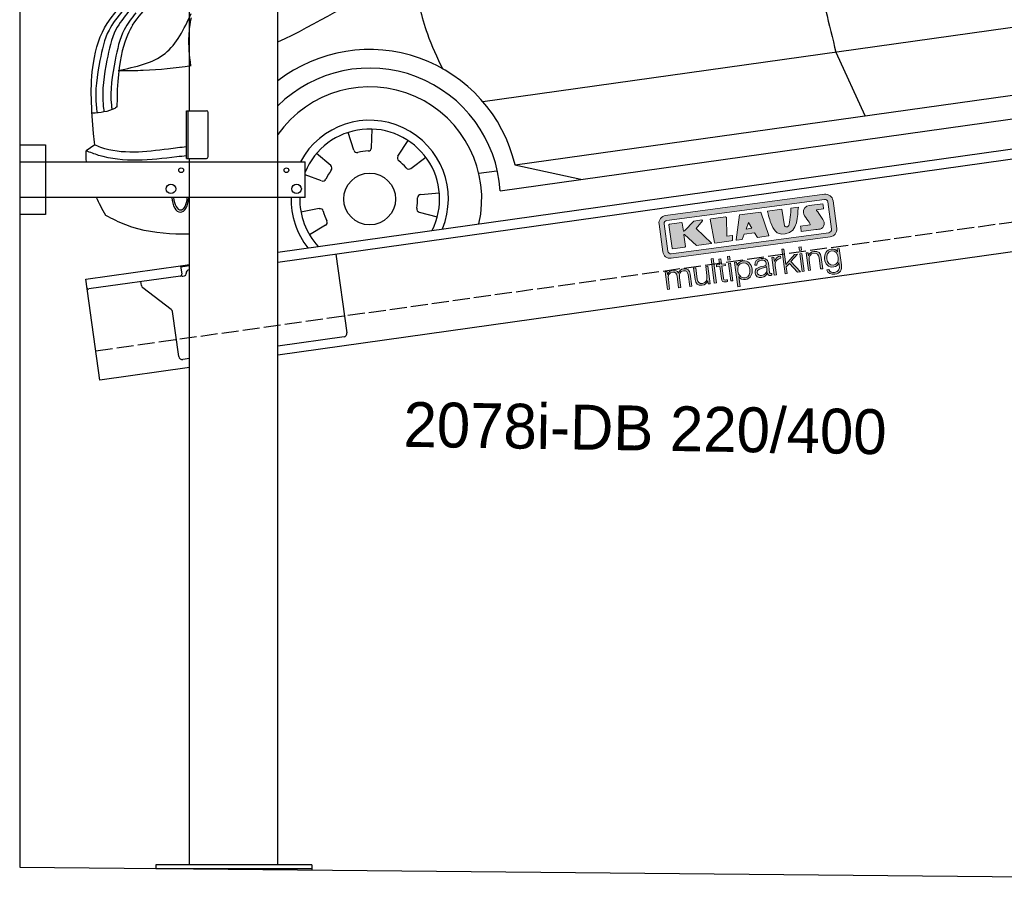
# Model space of a CAD drawing. Extents: x 199 to 6000, y -525 to 5850.
# Tile 1 of 4: x 199 to 3099, y -386 to 2144. Entities that reach past the tile are written whole.
import ezdxf

# ---------------------------------------------------------------- set-up
doc = ezdxf.new("R2010")
doc.units = 0
doc.header["$LTSCALE"] = 10
doc.header["$MEASUREMENT"] = 0
doc.linetypes.add('GEN3', pattern=[6.25, 5, -1.25])
doc.layers.get('0').update_dxf_attribs({"linetype": 'CONTINUOUS'})
for name, color, linetype in [('3', 6, 'GEN3'), ('CAR', 1, 'CONTINUOUS'), ('SICHTBARE_KANTEN_DIN_', 7, 'CONTINUOUS')]:
    doc.layers.add(name, color=color, linetype=linetype)
doc.layers.add('AM_0', color=7, linetype='CONTINUOUS', lineweight=30)
doc.layers.add('Logo', color=7, linetype='CONTINUOUS', lineweight=25)

# ---------------------------------------------------------------- blocks, each defined once
blk = doc.blocks.new('KLAUS')
at = {"layer": 'Logo'}
h = blk.add_hatch(color=8, dxfattribs=at)
h.dxf.hatch_style = 2
edge = h.paths.add_edge_path()
edge.add_spline(control_points=[(3.6, 29.09), (2.88, 29.09), (2.3, 28.51), (2.3, 27.8), (2.3, 27.8), (2.3, 16.11), (2.3, 16.11), (2.3, 15.39), (2.88, 14.81), (3.6, 14.81), (3.6, 14.81), (71.16, 14.81), (71.16, 14.81), (71.88, 14.81), (72.46, 15.39), (72.46, 16.11), (72.46, 16.11), (72.46, 27.8), (72.46, 27.8), (72.46, 28.51), (71.88, 29.09), (71.16, 29.09), (71.16, 29.09), (3.6, 29.09), (3.6, 29.09), (3.6, 29.09), (3.6, 29.09), (3.6, 29.09)], knot_values=[0, 0, 0, 0, 1, 1, 1, 2, 2, 2, 3, 3, 3, 4, 4, 4, 5, 5, 5, 6, 6, 6, 7, 7, 7, 8, 8, 8, 9, 9, 9, 9], degree=3, periodic=0)
edge = h.paths.add_edge_path()
edge.add_spline(control_points=[(3.35, 31.23), (3.35, 31.23), (71.47, 31.23), (71.47, 31.23), (73.26, 31.23), (74.71, 29.77), (74.71, 27.99), (74.71, 27.99), (74.71, 16.17), (74.71, 16.17), (74.71, 14.38), (73.26, 12.93), (71.47, 12.93), (71.47, 12.93), (3.35, 12.93), (3.35, 12.93), (1.56, 12.93), (0.11, 14.38), (0.11, 16.17), (0.11, 16.17), (0.11, 27.99), (0.11, 27.99), (0.11, 29.77), (1.56, 31.23), (3.35, 31.23), (3.35, 31.23), (3.35, 31.23), (3.35, 31.23)], knot_values=[0, 0, 0, 0, 1, 1, 1, 2, 2, 2, 3, 3, 3, 4, 4, 4, 5, 5, 5, 6, 6, 6, 7, 7, 7, 8, 8, 8, 9, 9, 9, 9], degree=3, periodic=0)
h = blk.add_hatch(color=8, dxfattribs=at)
h.dxf.hatch_style = 2
edge = h.paths.add_edge_path()
edge.add_spline(control_points=[(4.5, 27.33), (4.5, 27.33), (9.7, 27.33), (9.7, 27.33), (9.84, 27.33), (9.96, 27.22), (9.96, 27.08), (9.96, 27.08), (9.96, 23.69), (9.96, 23.69), (9.96, 23.69), (9.94, 23.64), (10.04, 23.59), (10.14, 23.53), (10.2, 23.57), (10.2, 23.57), (10.2, 23.57), (10.51, 23.75), (10.51, 23.75), (10.51, 23.75), (14.94, 27.33), (14.94, 27.33), (14.94, 27.33), (18.41, 27.33), (18.41, 27.33), (18.41, 27.33), (18.49, 27.33), (18.56, 27.2), (18.65, 27.04), (18.53, 26.91), (18.53, 26.91), (18.53, 26.91), (15.49, 24.11), (15.49, 24.11), (15.49, 24.11), (21.14, 17.06), (21.14, 17.06), (21.14, 17.06), (21.13, 16.91), (21.13, 16.91), (21.08, 16.84), (20.99, 16.82), (20.99, 16.82), (20.99, 16.82), (14.7, 16.82), (14.7, 16.82), (14.7, 16.82), (10.26, 22.17), (10.26, 22.17), (10.26, 22.17), (10.19, 22.24), (10.08, 22.21), (9.97, 22.18), (9.96, 22.11), (9.96, 22.11), (9.96, 22.11), (9.96, 17.08), (9.96, 17.08), (9.96, 16.94), (9.84, 16.82), (9.7, 16.82), (9.7, 16.82), (4.5, 16.82), (4.5, 16.82), (4.36, 16.82), (4.25, 16.94), (4.25, 17.08), (4.25, 17.08), (4.25, 27.08), (4.25, 27.08), (4.25, 27.22), (4.36, 27.33), (4.5, 27.33), (4.5, 27.33), (4.5, 27.33), (4.5, 27.33)], knot_values=[0, 0, 0, 0, 1, 1, 1, 2, 2, 2, 3, 3, 3, 4, 4, 4, 5, 5, 5, 6, 6, 6, 7, 7, 7, 8, 8, 8, 9, 9, 9, 10, 10, 10, 11, 11, 11, 12, 12, 12, 13, 13, 13, 14, 14, 14, 15, 15, 15, 16, 16, 16, 17, 17, 17, 18, 18, 18, 19, 19, 19, 20, 20, 20, 21, 21, 21, 22, 22, 22, 23, 23, 23, 24, 24, 24, 25, 25, 25, 25], degree=3, periodic=0)
h = blk.add_hatch(color=8, dxfattribs=at)
h.dxf.hatch_style = 2
h.paths.add_polyline_path([(22.42, 17.06), (21.97, 27.15), (22.24, 27.33), (28.55, 27.33), (28.86, 26.97), (28.01, 19.08), (30.26, 19.07), (30.44, 18.95), (30.08, 16.95), (29.49, 16.82), (22.6, 16.82)])
h = blk.add_hatch(color=8, dxfattribs=at)
h.paths.add_polyline_path([(36.52, 21.01), (38.93, 21.01), (37.87, 23.57)])
h.paths.add_polyline_path([(34.52, 27.33), (43.65, 27.33), (45.76, 16.94), (45.57, 16.82), (40.83, 16.82), (39.89, 18.95), (35.42, 18.95), (34.27, 16.82), (31.78, 16.82), (31.66, 17)])
h = blk.add_hatch(color=8, dxfattribs=at)
h.dxf.hatch_style = 2
edge = h.paths.add_edge_path()
edge.add_spline(control_points=[(52.69, 27.32), (52.69, 27.32), (52.88, 20.14), (52.88, 20.14), (53.01, 19.89), (53.2, 19.77), (53.43, 19.71), (53.91, 19.59), (54.43, 19.57), (54.64, 20.03), (55.23, 21.34), (56.27, 25.45), (56.6, 27.33), (56.6, 27.33), (59.77, 27.33), (59.77, 27.33), (58.77, 23.9), (58.56, 16.82), (52.63, 16.76), (48.72, 16.72), (48.01, 19.35), (47.27, 22.24), (46.89, 23.68), (46.54, 27.33), (46.54, 27.33), (46.54, 27.33), (52.69, 27.32), (52.69, 27.32), (52.69, 27.32), (52.69, 27.32), (52.69, 27.32)], knot_values=[0, 0, 0, 0, 1, 1, 1, 2, 2, 2, 3, 3, 3, 4, 4, 4, 5, 5, 5, 6, 6, 6, 7, 7, 7, 8, 8, 8, 9, 9, 9, 10, 10, 10, 10], degree=3, periodic=0)
h = blk.add_hatch(color=8, dxfattribs=at)
h.dxf.hatch_style = 2
edge = h.paths.add_edge_path()
edge.add_spline(control_points=[(64.46, 27.33), (64.46, 27.33), (70.31, 27.33), (70.31, 27.33), (70.31, 26.52), (70.31, 26.02), (70.31, 25.12), (70.31, 25.12), (67.3, 25.12), (67.3, 25.12), (67.24, 25.04), (67.25, 25.11), (67.25, 24.91), (67.25, 24.88), (69.73, 20.38), (69.73, 19.57), (69.73, 16.4), (67.22, 16.81), (65.9, 16.82), (65.9, 16.82), (59.59, 16.82), (59.59, 16.82), (59.59, 17.76), (59.59, 18.23), (59.59, 19.14), (59.59, 19.14), (63.75, 19.14), (63.75, 19.14), (63.82, 19.22), (63.81, 19.11), (63.81, 19.31), (63.81, 20.32), (61.58, 23.06), (61.58, 24.63), (61.58, 26.33), (62.83, 27.34), (64.46, 27.33), (64.46, 27.33), (64.46, 27.33), (64.46, 27.33)], knot_values=[0, 0, 0, 0, 1, 1, 1, 2, 2, 2, 3, 3, 3, 4, 4, 4, 5, 5, 5, 6, 6, 6, 7, 7, 7, 8, 8, 8, 9, 9, 9, 10, 10, 10, 11, 11, 11, 12, 12, 12, 13, 13, 13, 13], degree=3, periodic=0)
h = blk.add_hatch(color=30, dxfattribs=at)
h.dxf.hatch_style = 2
h.paths.add_polyline_path([(20.07, 0), (20.99, 0), (20.99, 10.45), (20.07, 10.45)])
h = blk.add_hatch(color=30, dxfattribs=at)
h.dxf.hatch_style = 2
edge = h.paths.add_edge_path()
edge.add_spline(control_points=[(24.22, 9.82), (24.22, 9.82), (23.3, 9.82), (23.3, 9.82), (23.3, 9.82), (23.3, 7.55), (23.3, 7.55), (23.3, 7.55), (21.98, 7.55), (21.98, 7.55), (21.98, 7.55), (21.98, 6.78), (21.98, 6.78), (21.98, 6.78), (23.3, 6.78), (23.3, 6.78), (23.3, 6.78), (23.3, 1.61), (23.3, 1.61), (23.28, 0.32), (23.71, -0.09), (24.94, -0.09), (25.22, -0.09), (25.48, -0.06), (25.76, -0.06), (25.76, -0.06), (25.76, 0.73), (25.76, 0.73), (25.5, 0.7), (25.23, 0.69), (24.97, 0.69), (24.31, 0.73), (24.22, 1.08), (24.22, 1.68), (24.22, 1.68), (24.22, 6.78), (24.22, 6.78), (24.22, 6.78), (25.76, 6.78), (25.76, 6.78), (25.76, 6.78), (25.76, 7.55), (25.76, 7.55), (25.76, 7.55), (24.22, 7.55), (24.22, 7.55), (24.22, 7.55), (24.22, 9.82), (24.22, 9.82), (24.22, 9.82), (24.22, 9.82), (24.22, 9.82)], knot_values=[0, 0, 0, 0, 1, 1, 1, 2, 2, 2, 3, 3, 3, 4, 4, 4, 5, 5, 5, 6, 6, 6, 7, 7, 7, 8, 8, 8, 9, 9, 9, 10, 10, 10, 11, 11, 11, 12, 12, 12, 13, 13, 13, 14, 14, 14, 15, 15, 15, 16, 16, 16, 17, 17, 17, 17], degree=3, periodic=0)
h = blk.add_hatch(color=30, dxfattribs=at)
h.paths.add_polyline_path([(27.1, 0), (28.03, 0), (28.03, 7.55), (27.1, 7.55)])
h.paths.add_polyline_path([(27.1, 8.98), (28.03, 8.98), (28.03, 10.45), (27.1, 10.45)])
h = blk.add_hatch(color=30, dxfattribs=at)
h.dxf.hatch_style = 2
h.paths.add_polyline_path([(50.4, 0), (51.32, 0), (51.32, 2.87), (52.82, 4.11), (55.8, 0), (56.96, 0), (53.52, 4.76), (56.74, 7.55), (55.51, 7.55), (51.32, 3.89), (51.32, 10.45), (50.4, 10.45)])
h = blk.add_hatch(color=30, dxfattribs=at)
h.paths.add_polyline_path([(57.74, 0), (58.66, 0), (58.66, 7.55), (57.74, 7.55)])
h.paths.add_polyline_path([(57.74, 8.98), (58.66, 8.98), (58.66, 10.45), (57.74, 10.45)])
h = blk.add_hatch(color=30, dxfattribs=at)
h.dxf.hatch_style = 2
edge = h.paths.add_edge_path()
edge.add_spline(control_points=[(0, 0), (0, 0), (0.92, 0), (0.92, 0), (0.92, 0), (0.92, 4.22), (0.92, 4.22), (0.94, 5.8), (1.58, 7), (3.18, 7), (4.35, 7), (4.77, 6.15), (4.76, 5.12), (4.76, 5.12), (4.76, 0), (4.76, 0), (4.76, 0), (5.68, 0), (5.68, 0), (5.68, 0), (5.68, 4.27), (5.68, 4.27), (5.68, 5.68), (6.14, 7), (7.73, 7), (9.05, 7), (9.52, 6.32), (9.52, 5.08), (9.52, 5.08), (9.52, 0), (9.52, 0), (9.52, 0), (10.44, 0), (10.44, 0), (10.44, 0), (10.44, 5.12), (10.44, 5.12), (10.44, 6.91), (9.59, 7.77), (7.94, 7.77), (6.94, 7.77), (5.99, 7.29), (5.54, 6.3), (5.26, 7.29), (4.36, 7.77), (3.37, 7.77), (2.17, 7.77), (1.38, 7.19), (0.89, 6.28), (0.89, 6.28), (0.85, 6.28), (0.85, 6.28), (0.85, 6.28), (0.85, 7.55), (0.85, 7.55), (0.85, 7.55), (0, 7.55), (0, 7.55), (0, 7.55), (0, 0), (0, 0), (0, 0), (0, 0), (0, 0)], knot_values=[0, 0, 0, 0, 1, 1, 1, 2, 2, 2, 3, 3, 3, 4, 4, 4, 5, 5, 5, 6, 6, 6, 7, 7, 7, 8, 8, 8, 9, 9, 9, 10, 10, 10, 11, 11, 11, 12, 12, 12, 13, 13, 13, 14, 14, 14, 15, 15, 15, 16, 16, 16, 17, 17, 17, 18, 18, 18, 19, 19, 19, 20, 20, 20, 21, 21, 21, 21], degree=3, periodic=0)
h = blk.add_hatch(color=30, dxfattribs=at)
h.dxf.hatch_style = 2
edge = h.paths.add_edge_path()
edge.add_spline(control_points=[(18.31, 7.55), (18.31, 7.55), (17.39, 7.55), (17.39, 7.55), (17.39, 7.55), (17.39, 3.59), (17.39, 3.59), (17.39, 2.05), (16.7, 0.56), (15.12, 0.56), (13.66, 0.56), (13.15, 1.27), (13.1, 2.64), (13.1, 2.64), (13.1, 7.55), (13.1, 7.55), (13.1, 7.55), (12.18, 7.55), (12.18, 7.55), (12.18, 7.55), (12.18, 2.65), (12.18, 2.65), (12.18, 0.89), (12.93, -0.22), (14.83, -0.22), (15.96, -0.22), (16.95, 0.35), (17.44, 1.36), (17.44, 1.36), (17.47, 1.36), (17.47, 1.36), (17.47, 1.36), (17.47, 0), (17.47, 0), (17.47, 0), (18.31, 0), (18.31, 0), (18.31, 0), (18.31, 7.55), (18.31, 7.55), (18.31, 7.55), (18.31, 7.55), (18.31, 7.55)], knot_values=[0, 0, 0, 0, 1, 1, 1, 2, 2, 2, 3, 3, 3, 4, 4, 4, 5, 5, 5, 6, 6, 6, 7, 7, 7, 8, 8, 8, 9, 9, 9, 10, 10, 10, 11, 11, 11, 12, 12, 12, 13, 13, 13, 14, 14, 14, 14], degree=3, periodic=0)
h = blk.add_hatch(color=30, dxfattribs=at)
edge = h.paths.add_edge_path()
edge.add_spline(control_points=[(35.84, 3.78), (35.84, 2.21), (35.12, 0.56), (33.37, 0.56), (31.4, 0.56), (30.72, 2.21), (30.72, 3.78), (30.72, 5.49), (31.33, 7), (33.37, 7), (35.12, 7), (35.84, 5.34), (35.84, 3.78), (35.84, 3.78), (35.84, 3.78), (35.84, 3.78)], knot_values=[0, 0, 0, 0, 1, 1, 1, 2, 2, 2, 3, 3, 3, 4, 4, 4, 5, 5, 5, 5], degree=3, periodic=0)
edge = h.paths.add_edge_path()
edge.add_spline(control_points=[(29.79, -2.8), (29.79, -2.8), (30.72, -2.8), (30.72, -2.8), (30.72, -2.8), (30.72, 1.43), (30.72, 1.43), (30.72, 1.43), (30.74, 1.43), (30.74, 1.43), (31.14, 0.35), (32.24, -0.22), (33.37, -0.22), (35.66, -0.22), (36.76, 1.64), (36.76, 3.78), (36.76, 5.91), (35.66, 7.77), (33.37, 7.77), (32.15, 7.77), (31.1, 7.14), (30.67, 6.12), (30.67, 6.12), (30.64, 6.12), (30.64, 6.12), (30.64, 6.12), (30.64, 7.55), (30.64, 7.55), (30.64, 7.55), (29.79, 7.55), (29.79, 7.55), (29.79, 7.55), (29.79, -2.8), (29.79, -2.8), (29.79, -2.8), (29.79, -2.8), (29.79, -2.8)], knot_values=[0, 0, 0, 0, 1, 1, 1, 2, 2, 2, 3, 3, 3, 4, 4, 4, 5, 5, 5, 6, 6, 6, 7, 7, 7, 8, 8, 8, 9, 9, 9, 10, 10, 10, 11, 11, 11, 12, 12, 12, 12], degree=3, periodic=0)
h = blk.add_hatch(color=30, dxfattribs=at)
edge = h.paths.add_edge_path()
edge.add_spline(control_points=[(43.03, 2.93), (43.04, 1.45), (41.8, 0.56), (40.39, 0.56), (39.53, 0.56), (38.71, 1.13), (38.71, 2.05), (38.71, 3.53), (40.66, 3.51), (42.22, 3.79), (42.47, 3.84), (42.88, 3.91), (43, 4.13), (43, 4.13), (43.03, 4.13), (43.03, 4.13), (43.03, 4.13), (43.03, 2.93), (43.03, 2.93), (43.03, 2.93), (43.03, 2.93), (43.03, 2.93)], knot_values=[0, 0, 0, 0, 1, 1, 1, 2, 2, 2, 3, 3, 3, 4, 4, 4, 5, 5, 5, 6, 6, 6, 7, 7, 7, 7], degree=3, periodic=0)
edge = h.paths.add_edge_path()
edge.add_spline(control_points=[(39.03, 5.24), (39.06, 6.47), (39.91, 7), (41.05, 7), (42.14, 7), (43.03, 6.69), (43.03, 5.45), (43.03, 4.61), (42.6, 4.51), (41.84, 4.42), (39.85, 4.19), (37.79, 4.11), (37.79, 1.99), (37.79, 0.47), (38.93, -0.22), (40.32, -0.22), (41.77, -0.22), (42.43, 0.34), (43.07, 1.32), (43.07, 1.32), (43.1, 1.32), (43.1, 1.32), (43.1, 0.53), (43.25, 0), (44.19, 0), (44.43, 0), (44.58, 0.01), (44.79, 0.06), (44.79, 0.06), (44.79, 0.83), (44.79, 0.83), (44.71, 0.81), (44.6, 0.78), (44.49, 0.78), (44.13, 0.78), (43.95, 0.98), (43.95, 1.33), (43.95, 1.33), (43.95, 5.34), (43.95, 5.34), (43.95, 7.36), (42.5, 7.77), (41.17, 7.77), (39.44, 7.77), (38.2, 7.01), (38.11, 5.24), (38.11, 5.24), (39.03, 5.24), (39.03, 5.24), (39.03, 5.24), (39.03, 5.24), (39.03, 5.24)], knot_values=[0, 0, 0, 0, 1, 1, 1, 2, 2, 2, 3, 3, 3, 4, 4, 4, 5, 5, 5, 6, 6, 6, 7, 7, 7, 8, 8, 8, 9, 9, 9, 10, 10, 10, 11, 11, 11, 12, 12, 12, 13, 13, 13, 14, 14, 14, 15, 15, 15, 16, 16, 16, 17, 17, 17, 17], degree=3, periodic=0)
h = blk.add_hatch(color=30, dxfattribs=at)
h.dxf.hatch_style = 2
edge = h.paths.add_edge_path()
edge.add_spline(control_points=[(45.79, 0), (45.79, 0), (46.71, 0), (46.71, 0), (46.71, 0), (46.71, 4.03), (46.71, 4.03), (46.71, 5.59), (47.85, 6.82), (49.52, 6.73), (49.52, 6.73), (49.52, 7.66), (49.52, 7.66), (48.16, 7.72), (47.14, 7), (46.67, 5.78), (46.67, 5.78), (46.64, 5.78), (46.64, 5.78), (46.64, 5.78), (46.64, 7.55), (46.64, 7.55), (46.64, 7.55), (45.79, 7.55), (45.79, 7.55), (45.79, 7.55), (45.79, 0), (45.79, 0), (45.79, 0), (45.79, 0), (45.79, 0)], knot_values=[0, 0, 0, 0, 1, 1, 1, 2, 2, 2, 3, 3, 3, 4, 4, 4, 5, 5, 5, 6, 6, 6, 7, 7, 7, 8, 8, 8, 9, 9, 9, 10, 10, 10, 10], degree=3, periodic=0)
h = blk.add_hatch(color=30, dxfattribs=at)
h.dxf.hatch_style = 2
edge = h.paths.add_edge_path()
edge.add_spline(control_points=[(60.41, 0), (60.41, 0), (61.33, 0), (61.33, 0), (61.33, 0), (61.33, 4.41), (61.33, 4.41), (61.36, 5.89), (62.24, 7), (63.7, 7), (65.2, 7), (65.62, 6.02), (65.62, 4.71), (65.62, 4.71), (65.62, 0), (65.62, 0), (65.62, 0), (66.54, 0), (66.54, 0), (66.54, 0), (66.54, 4.86), (66.54, 4.86), (66.54, 6.66), (65.9, 7.77), (63.78, 7.77), (62.71, 7.77), (61.7, 7.16), (61.36, 6.25), (61.36, 6.25), (61.33, 6.25), (61.33, 6.25), (61.33, 6.25), (61.33, 7.55), (61.33, 7.55), (61.33, 7.55), (60.41, 7.55), (60.41, 7.55), (60.41, 7.55), (60.41, 0), (60.41, 0), (60.41, 0), (60.41, 0), (60.41, 0)], knot_values=[0, 0, 0, 0, 1, 1, 1, 2, 2, 2, 3, 3, 3, 4, 4, 4, 5, 5, 5, 6, 6, 6, 7, 7, 7, 8, 8, 8, 9, 9, 9, 10, 10, 10, 11, 11, 11, 12, 12, 12, 13, 13, 13, 14, 14, 14, 14], degree=3, periodic=0)
h = blk.add_hatch(color=30, dxfattribs=at)
edge = h.paths.add_edge_path()
edge.add_spline(control_points=[(71.32, 0.86), (69.62, 0.86), (68.83, 2.34), (68.83, 3.86), (68.83, 5.43), (69.56, 7), (71.32, 7), (73.06, 7), (73.75, 5.34), (73.75, 3.86), (73.75, 2.33), (72.91, 0.86), (71.32, 0.86), (71.32, 0.86), (71.32, 0.86), (71.32, 0.86)], knot_values=[0, 0, 0, 0, 1, 1, 1, 2, 2, 2, 3, 3, 3, 4, 4, 4, 5, 5, 5, 5], degree=3, periodic=0)
edge = h.paths.add_edge_path()
edge.add_spline(control_points=[(74.67, 7.55), (74.67, 7.55), (73.75, 7.55), (73.75, 7.55), (73.75, 7.55), (73.75, 6.25), (73.75, 6.25), (73.75, 6.25), (73.72, 6.25), (73.72, 6.25), (73.35, 7.09), (72.41, 7.77), (71.32, 7.77), (69.13, 7.77), (67.9, 6.05), (67.9, 3.97), (67.9, 1.82), (68.9, 0.09), (71.32, 0.09), (72.4, 0.09), (73.29, 0.72), (73.72, 1.64), (73.72, 1.64), (73.75, 1.64), (73.75, 1.64), (73.75, 1.64), (73.75, 0.61), (73.75, 0.61), (73.75, -1.23), (73.01, -2.24), (71.32, -2.24), (70.29, -2.24), (69.31, -1.85), (69.1, -0.73), (69.1, -0.73), (68.18, -0.73), (68.18, -0.73), (68.31, -2.34), (69.81, -3.02), (71.32, -3.02), (73.79, -3.02), (74.65, -1.64), (74.67, 0.61), (74.67, 0.61), (74.67, 7.55), (74.67, 7.55), (74.67, 7.55), (74.67, 7.55), (74.67, 7.55)], knot_values=[0, 0, 0, 0, 1, 1, 1, 2, 2, 2, 3, 3, 3, 4, 4, 4, 5, 5, 5, 6, 6, 6, 7, 7, 7, 8, 8, 8, 9, 9, 9, 10, 10, 10, 11, 11, 11, 12, 12, 12, 13, 13, 13, 14, 14, 14, 15, 15, 15, 16, 16, 16, 16], degree=3, periodic=0)
at = {"layer": 'Logo', "lineweight": 0}
for points in [[(22.42, 17.06), (21.97, 27.15), (22.24, 27.33), (28.55, 27.33), (28.86, 26.97), (28.01, 19.08), (30.26, 19.07), (30.44, 18.95), (30.08, 16.95), (29.49, 16.82), (22.6, 16.82), (22.42, 17.06), (22.42, 17.06)], [(34.52, 27.33), (43.65, 27.33), (45.76, 16.94), (45.57, 16.82), (40.83, 16.82), (39.89, 18.95), (35.42, 18.95), (34.27, 16.82), (31.78, 16.82), (31.66, 17), (34.52, 27.33), (34.52, 27.33)], [(36.52, 21.01), (38.93, 21.01), (37.87, 23.57), (36.52, 21.01), (36.52, 21.01)], [(20.07, 0), (20.99, 0), (20.99, 10.45), (20.07, 10.45), (20.07, 0), (20.07, 0)], [(27.1, 8.98), (28.03, 8.98), (28.03, 10.45), (27.1, 10.45), (27.1, 8.98), (27.1, 8.98)], [(50.4, 0), (51.32, 0), (51.32, 2.87), (52.82, 4.11), (55.8, 0), (56.96, 0), (53.52, 4.76), (56.74, 7.55), (55.51, 7.55), (51.32, 3.89), (51.32, 10.45), (50.4, 10.45), (50.4, 0), (50.4, 0)], [(57.74, 8.98), (58.66, 8.98), (58.66, 10.45), (57.74, 10.45), (57.74, 8.98), (57.74, 8.98)], [(27.1, 0), (28.03, 0), (28.03, 7.55), (27.1, 7.55), (27.1, 0), (27.1, 0)], [(57.74, 0), (58.66, 0), (58.66, 7.55), (57.74, 7.55), (57.74, 0), (57.74, 0)]]:
    blk.add_lwpolyline(points, dxfattribs=at)
for points, knots in [([(3.35, 31.23), (3.35, 31.23), (71.47, 31.23), (71.47, 31.23), (73.26, 31.23), (74.71, 29.77), (74.71, 27.99), (74.71, 27.99), (74.71, 16.17), (74.71, 16.17), (74.71, 14.38), (73.26, 12.93), (71.47, 12.93), (71.47, 12.93), (3.35, 12.93), (3.35, 12.93), (1.56, 12.93), (0.11, 14.38), (0.11, 16.17), (0.11, 16.17), (0.11, 27.99), (0.11, 27.99), (0.11, 29.77), (1.56, 31.23), (3.35, 31.23), (3.35, 31.23), (3.35, 31.23), (3.35, 31.23)], [0, 0, 0, 0, 1, 1, 1, 2, 2, 2, 3, 3, 3, 4, 4, 4, 5, 5, 5, 6, 6, 6, 7, 7, 7, 8, 8, 8, 9, 9, 9, 9]), ([(3.6, 29.09), (2.88, 29.09), (2.3, 28.51), (2.3, 27.8), (2.3, 27.8), (2.3, 16.11), (2.3, 16.11), (2.3, 15.39), (2.88, 14.81), (3.6, 14.81), (3.6, 14.81), (71.16, 14.81), (71.16, 14.81), (71.88, 14.81), (72.46, 15.39), (72.46, 16.11), (72.46, 16.11), (72.46, 27.8), (72.46, 27.8), (72.46, 28.51), (71.88, 29.09), (71.16, 29.09), (71.16, 29.09), (3.6, 29.09), (3.6, 29.09), (3.6, 29.09), (3.6, 29.09), (3.6, 29.09)], [0, 0, 0, 0, 1, 1, 1, 2, 2, 2, 3, 3, 3, 4, 4, 4, 5, 5, 5, 6, 6, 6, 7, 7, 7, 8, 8, 8, 9, 9, 9, 9]), ([(4.5, 27.33), (4.5, 27.33), (9.7, 27.33), (9.7, 27.33), (9.84, 27.33), (9.96, 27.22), (9.96, 27.08), (9.96, 27.08), (9.96, 23.69), (9.96, 23.69), (9.96, 23.69), (9.94, 23.64), (10.04, 23.59), (10.14, 23.53), (10.2, 23.57), (10.2, 23.57), (10.2, 23.57), (10.51, 23.75), (10.51, 23.75), (10.51, 23.75), (14.94, 27.33), (14.94, 27.33), (14.94, 27.33), (18.41, 27.33), (18.41, 27.33), (18.41, 27.33), (18.49, 27.33), (18.56, 27.2), (18.65, 27.04), (18.53, 26.91), (18.53, 26.91), (18.53, 26.91), (15.49, 24.11), (15.49, 24.11), (15.49, 24.11), (21.14, 17.06), (21.14, 17.06), (21.14, 17.06), (21.13, 16.91), (21.13, 16.91), (21.08, 16.84), (20.99, 16.82), (20.99, 16.82), (20.99, 16.82), (14.7, 16.82), (14.7, 16.82), (14.7, 16.82), (10.26, 22.17), (10.26, 22.17), (10.26, 22.17), (10.19, 22.24), (10.08, 22.21), (9.97, 22.18), (9.96, 22.11), (9.96, 22.11), (9.96, 22.11), (9.96, 17.08), (9.96, 17.08), (9.96, 16.94), (9.84, 16.82), (9.7, 16.82), (9.7, 16.82), (4.5, 16.82), (4.5, 16.82), (4.36, 16.82), (4.25, 16.94), (4.25, 17.08), (4.25, 17.08), (4.25, 27.08), (4.25, 27.08), (4.25, 27.22), (4.36, 27.33), (4.5, 27.33), (4.5, 27.33), (4.5, 27.33), (4.5, 27.33)], [0, 0, 0, 0, 1, 1, 1, 2, 2, 2, 3, 3, 3, 4, 4, 4, 5, 5, 5, 6, 6, 6, 7, 7, 7, 8, 8, 8, 9, 9, 9, 10, 10, 10, 11, 11, 11, 12, 12, 12, 13, 13, 13, 14, 14, 14, 15, 15, 15, 16, 16, 16, 17, 17, 17, 18, 18, 18, 19, 19, 19, 20, 20, 20, 21, 21, 21, 22, 22, 22, 23, 23, 23, 24, 24, 24, 25, 25, 25, 25]), ([(52.69, 27.32), (52.69, 27.32), (52.88, 20.14), (52.88, 20.14), (53.01, 19.89), (53.2, 19.77), (53.43, 19.71), (53.91, 19.59), (54.43, 19.57), (54.64, 20.03), (55.23, 21.34), (56.27, 25.45), (56.6, 27.33), (56.6, 27.33), (59.77, 27.33), (59.77, 27.33), (58.77, 23.9), (58.56, 16.82), (52.63, 16.76), (48.72, 16.72), (48.01, 19.35), (47.27, 22.24), (46.89, 23.68), (46.54, 27.33), (46.54, 27.33), (46.54, 27.33), (52.69, 27.32), (52.69, 27.32), (52.69, 27.32), (52.69, 27.32), (52.69, 27.32)], [0, 0, 0, 0, 1, 1, 1, 2, 2, 2, 3, 3, 3, 4, 4, 4, 5, 5, 5, 6, 6, 6, 7, 7, 7, 8, 8, 8, 9, 9, 9, 10, 10, 10, 10]), ([(64.46, 27.33), (64.46, 27.33), (70.31, 27.33), (70.31, 27.33), (70.31, 26.52), (70.31, 26.02), (70.31, 25.12), (70.31, 25.12), (67.3, 25.12), (67.3, 25.12), (67.24, 25.04), (67.25, 25.11), (67.25, 24.91), (67.25, 24.88), (69.73, 20.38), (69.73, 19.57), (69.73, 16.4), (67.22, 16.81), (65.9, 16.82), (65.9, 16.82), (59.59, 16.82), (59.59, 16.82), (59.59, 17.76), (59.59, 18.23), (59.59, 19.14), (59.59, 19.14), (63.75, 19.14), (63.75, 19.14), (63.82, 19.22), (63.81, 19.11), (63.81, 19.31), (63.81, 20.32), (61.58, 23.06), (61.58, 24.63), (61.58, 26.33), (62.83, 27.34), (64.46, 27.33), (64.46, 27.33), (64.46, 27.33), (64.46, 27.33)], [0, 0, 0, 0, 1, 1, 1, 2, 2, 2, 3, 3, 3, 4, 4, 4, 5, 5, 5, 6, 6, 6, 7, 7, 7, 8, 8, 8, 9, 9, 9, 10, 10, 10, 11, 11, 11, 12, 12, 12, 13, 13, 13, 13]), ([(24.22, 9.82), (24.22, 9.82), (23.3, 9.82), (23.3, 9.82), (23.3, 9.82), (23.3, 7.55), (23.3, 7.55), (23.3, 7.55), (21.98, 7.55), (21.98, 7.55), (21.98, 7.55), (21.98, 6.78), (21.98, 6.78), (21.98, 6.78), (23.3, 6.78), (23.3, 6.78), (23.3, 6.78), (23.3, 1.61), (23.3, 1.61), (23.28, 0.32), (23.71, -0.09), (24.94, -0.09), (25.22, -0.09), (25.48, -0.06), (25.76, -0.06), (25.76, -0.06), (25.76, 0.73), (25.76, 0.73), (25.5, 0.7), (25.23, 0.69), (24.97, 0.69), (24.31, 0.73), (24.22, 1.08), (24.22, 1.68), (24.22, 1.68), (24.22, 6.78), (24.22, 6.78), (24.22, 6.78), (25.76, 6.78), (25.76, 6.78), (25.76, 6.78), (25.76, 7.55), (25.76, 7.55), (25.76, 7.55), (24.22, 7.55), (24.22, 7.55), (24.22, 7.55), (24.22, 9.82), (24.22, 9.82), (24.22, 9.82), (24.22, 9.82), (24.22, 9.82)], [0, 0, 0, 0, 1, 1, 1, 2, 2, 2, 3, 3, 3, 4, 4, 4, 5, 5, 5, 6, 6, 6, 7, 7, 7, 8, 8, 8, 9, 9, 9, 10, 10, 10, 11, 11, 11, 12, 12, 12, 13, 13, 13, 14, 14, 14, 15, 15, 15, 16, 16, 16, 17, 17, 17, 17]), ([(0, 0), (0, 0), (0.92, 0), (0.92, 0), (0.92, 0), (0.92, 4.22), (0.92, 4.22), (0.94, 5.8), (1.58, 7), (3.18, 7), (4.35, 7), (4.77, 6.15), (4.76, 5.12), (4.76, 5.12), (4.76, 0), (4.76, 0), (4.76, 0), (5.68, 0), (5.68, 0), (5.68, 0), (5.68, 4.27), (5.68, 4.27), (5.68, 5.68), (6.14, 7), (7.73, 7), (9.05, 7), (9.52, 6.32), (9.52, 5.08), (9.52, 5.08), (9.52, 0), (9.52, 0), (9.52, 0), (10.44, 0), (10.44, 0), (10.44, 0), (10.44, 5.12), (10.44, 5.12), (10.44, 6.91), (9.59, 7.77), (7.94, 7.77), (6.94, 7.77), (5.99, 7.29), (5.54, 6.3), (5.26, 7.29), (4.36, 7.77), (3.37, 7.77), (2.17, 7.77), (1.38, 7.19), (0.89, 6.28), (0.89, 6.28), (0.85, 6.28), (0.85, 6.28), (0.85, 6.28), (0.85, 7.55), (0.85, 7.55), (0.85, 7.55), (0, 7.55), (0, 7.55), (0, 7.55), (0, 0), (0, 0), (0, 0), (0, 0), (0, 0)], [0, 0, 0, 0, 1, 1, 1, 2, 2, 2, 3, 3, 3, 4, 4, 4, 5, 5, 5, 6, 6, 6, 7, 7, 7, 8, 8, 8, 9, 9, 9, 10, 10, 10, 11, 11, 11, 12, 12, 12, 13, 13, 13, 14, 14, 14, 15, 15, 15, 16, 16, 16, 17, 17, 17, 18, 18, 18, 19, 19, 19, 20, 20, 20, 21, 21, 21, 21]), ([(18.31, 7.55), (18.31, 7.55), (17.39, 7.55), (17.39, 7.55), (17.39, 7.55), (17.39, 3.59), (17.39, 3.59), (17.39, 2.05), (16.7, 0.56), (15.12, 0.56), (13.66, 0.56), (13.15, 1.27), (13.1, 2.64), (13.1, 2.64), (13.1, 7.55), (13.1, 7.55), (13.1, 7.55), (12.18, 7.55), (12.18, 7.55), (12.18, 7.55), (12.18, 2.65), (12.18, 2.65), (12.18, 0.89), (12.93, -0.22), (14.83, -0.22), (15.96, -0.22), (16.95, 0.35), (17.44, 1.36), (17.44, 1.36), (17.47, 1.36), (17.47, 1.36), (17.47, 1.36), (17.47, 0), (17.47, 0), (17.47, 0), (18.31, 0), (18.31, 0), (18.31, 0), (18.31, 7.55), (18.31, 7.55), (18.31, 7.55), (18.31, 7.55), (18.31, 7.55)], [0, 0, 0, 0, 1, 1, 1, 2, 2, 2, 3, 3, 3, 4, 4, 4, 5, 5, 5, 6, 6, 6, 7, 7, 7, 8, 8, 8, 9, 9, 9, 10, 10, 10, 11, 11, 11, 12, 12, 12, 13, 13, 13, 14, 14, 14, 14]), ([(29.79, -2.8), (29.79, -2.8), (30.72, -2.8), (30.72, -2.8), (30.72, -2.8), (30.72, 1.43), (30.72, 1.43), (30.72, 1.43), (30.74, 1.43), (30.74, 1.43), (31.14, 0.35), (32.24, -0.22), (33.37, -0.22), (35.66, -0.22), (36.76, 1.64), (36.76, 3.78), (36.76, 5.91), (35.66, 7.77), (33.37, 7.77), (32.15, 7.77), (31.1, 7.14), (30.67, 6.12), (30.67, 6.12), (30.64, 6.12), (30.64, 6.12), (30.64, 6.12), (30.64, 7.55), (30.64, 7.55), (30.64, 7.55), (29.79, 7.55), (29.79, 7.55), (29.79, 7.55), (29.79, -2.8), (29.79, -2.8), (29.79, -2.8), (29.79, -2.8), (29.79, -2.8)], [0, 0, 0, 0, 1, 1, 1, 2, 2, 2, 3, 3, 3, 4, 4, 4, 5, 5, 5, 6, 6, 6, 7, 7, 7, 8, 8, 8, 9, 9, 9, 10, 10, 10, 11, 11, 11, 12, 12, 12, 12]), ([(35.84, 3.78), (35.84, 2.21), (35.12, 0.56), (33.37, 0.56), (31.4, 0.56), (30.72, 2.21), (30.72, 3.78), (30.72, 5.49), (31.33, 7), (33.37, 7), (35.12, 7), (35.84, 5.34), (35.84, 3.78), (35.84, 3.78), (35.84, 3.78), (35.84, 3.78)], [0, 0, 0, 0, 1, 1, 1, 2, 2, 2, 3, 3, 3, 4, 4, 4, 5, 5, 5, 5]), ([(39.03, 5.24), (39.06, 6.47), (39.91, 7), (41.05, 7), (42.14, 7), (43.03, 6.69), (43.03, 5.45), (43.03, 4.61), (42.6, 4.51), (41.84, 4.42), (39.85, 4.19), (37.79, 4.11), (37.79, 1.99), (37.79, 0.47), (38.93, -0.22), (40.32, -0.22), (41.77, -0.22), (42.43, 0.34), (43.07, 1.32), (43.07, 1.32), (43.1, 1.32), (43.1, 1.32), (43.1, 0.53), (43.25, 0), (44.19, 0), (44.43, 0), (44.58, 0.01), (44.79, 0.06), (44.79, 0.06), (44.79, 0.83), (44.79, 0.83), (44.71, 0.81), (44.6, 0.78), (44.49, 0.78), (44.13, 0.78), (43.95, 0.98), (43.95, 1.33), (43.95, 1.33), (43.95, 5.34), (43.95, 5.34), (43.95, 7.36), (42.5, 7.77), (41.17, 7.77), (39.44, 7.77), (38.2, 7.01), (38.11, 5.24), (38.11, 5.24), (39.03, 5.24), (39.03, 5.24), (39.03, 5.24), (39.03, 5.24), (39.03, 5.24)], [0, 0, 0, 0, 1, 1, 1, 2, 2, 2, 3, 3, 3, 4, 4, 4, 5, 5, 5, 6, 6, 6, 7, 7, 7, 8, 8, 8, 9, 9, 9, 10, 10, 10, 11, 11, 11, 12, 12, 12, 13, 13, 13, 14, 14, 14, 15, 15, 15, 16, 16, 16, 17, 17, 17, 17]), ([(45.79, 0), (45.79, 0), (46.71, 0), (46.71, 0), (46.71, 0), (46.71, 4.03), (46.71, 4.03), (46.71, 5.59), (47.85, 6.82), (49.52, 6.73), (49.52, 6.73), (49.52, 7.66), (49.52, 7.66), (48.16, 7.72), (47.14, 7), (46.67, 5.78), (46.67, 5.78), (46.64, 5.78), (46.64, 5.78), (46.64, 5.78), (46.64, 7.55), (46.64, 7.55), (46.64, 7.55), (45.79, 7.55), (45.79, 7.55), (45.79, 7.55), (45.79, 0), (45.79, 0), (45.79, 0), (45.79, 0), (45.79, 0)], [0, 0, 0, 0, 1, 1, 1, 2, 2, 2, 3, 3, 3, 4, 4, 4, 5, 5, 5, 6, 6, 6, 7, 7, 7, 8, 8, 8, 9, 9, 9, 10, 10, 10, 10]), ([(60.41, 0), (60.41, 0), (61.33, 0), (61.33, 0), (61.33, 0), (61.33, 4.41), (61.33, 4.41), (61.36, 5.89), (62.24, 7), (63.7, 7), (65.2, 7), (65.62, 6.02), (65.62, 4.71), (65.62, 4.71), (65.62, 0), (65.62, 0), (65.62, 0), (66.54, 0), (66.54, 0), (66.54, 0), (66.54, 4.86), (66.54, 4.86), (66.54, 6.66), (65.9, 7.77), (63.78, 7.77), (62.71, 7.77), (61.7, 7.16), (61.36, 6.25), (61.36, 6.25), (61.33, 6.25), (61.33, 6.25), (61.33, 6.25), (61.33, 7.55), (61.33, 7.55), (61.33, 7.55), (60.41, 7.55), (60.41, 7.55), (60.41, 7.55), (60.41, 0), (60.41, 0), (60.41, 0), (60.41, 0), (60.41, 0)], [0, 0, 0, 0, 1, 1, 1, 2, 2, 2, 3, 3, 3, 4, 4, 4, 5, 5, 5, 6, 6, 6, 7, 7, 7, 8, 8, 8, 9, 9, 9, 10, 10, 10, 11, 11, 11, 12, 12, 12, 13, 13, 13, 14, 14, 14, 14]), ([(74.67, 7.55), (74.67, 7.55), (73.75, 7.55), (73.75, 7.55), (73.75, 7.55), (73.75, 6.25), (73.75, 6.25), (73.75, 6.25), (73.72, 6.25), (73.72, 6.25), (73.35, 7.09), (72.41, 7.77), (71.32, 7.77), (69.13, 7.77), (67.9, 6.05), (67.9, 3.97), (67.9, 1.82), (68.9, 0.09), (71.32, 0.09), (72.4, 0.09), (73.29, 0.72), (73.72, 1.64), (73.72, 1.64), (73.75, 1.64), (73.75, 1.64), (73.75, 1.64), (73.75, 0.61), (73.75, 0.61), (73.75, -1.23), (73.01, -2.24), (71.32, -2.24), (70.29, -2.24), (69.31, -1.85), (69.1, -0.73), (69.1, -0.73), (68.18, -0.73), (68.18, -0.73), (68.31, -2.34), (69.81, -3.02), (71.32, -3.02), (73.79, -3.02), (74.65, -1.64), (74.67, 0.61), (74.67, 0.61), (74.67, 7.55), (74.67, 7.55), (74.67, 7.55), (74.67, 7.55), (74.67, 7.55)], [0, 0, 0, 0, 1, 1, 1, 2, 2, 2, 3, 3, 3, 4, 4, 4, 5, 5, 5, 6, 6, 6, 7, 7, 7, 8, 8, 8, 9, 9, 9, 10, 10, 10, 11, 11, 11, 12, 12, 12, 13, 13, 13, 14, 14, 14, 15, 15, 15, 16, 16, 16, 16]), ([(71.32, 0.86), (69.62, 0.86), (68.83, 2.34), (68.83, 3.86), (68.83, 5.43), (69.56, 7), (71.32, 7), (73.06, 7), (73.75, 5.34), (73.75, 3.86), (73.75, 2.33), (72.91, 0.86), (71.32, 0.86), (71.32, 0.86), (71.32, 0.86), (71.32, 0.86)], [0, 0, 0, 0, 1, 1, 1, 2, 2, 2, 3, 3, 3, 4, 4, 4, 5, 5, 5, 5]), ([(43.03, 2.93), (43.04, 1.45), (41.8, 0.56), (40.39, 0.56), (39.53, 0.56), (38.71, 1.13), (38.71, 2.05), (38.71, 3.53), (40.66, 3.51), (42.22, 3.79), (42.47, 3.84), (42.88, 3.91), (43, 4.13), (43, 4.13), (43.03, 4.13), (43.03, 4.13), (43.03, 4.13), (43.03, 2.93), (43.03, 2.93), (43.03, 2.93), (43.03, 2.93), (43.03, 2.93)], [0, 0, 0, 0, 1, 1, 1, 2, 2, 2, 3, 3, 3, 4, 4, 4, 5, 5, 5, 6, 6, 6, 7, 7, 7, 7])]:
    blk.add_open_spline(points, degree=3, knots=knots, dxfattribs=at)
blk = doc.blocks.new('Van200_EG')
at = {"layer": 'CAR'}
for p, q in [((27543.2, 1548.8), (29532.8, 1827.8)), ((28583.1, 1693.5), (28667.7, 1507.1)), ((27637.9, 1361.6), (29494.5, 1622.5)), ((27594.3, 1285.6), (29559.4, 1561.2)), ((27163.1, 1405), (27146.1, 1457.4)), ((27215, 1412.3), (27216.9, 1467.3)), ((27292.9, 1387.4), (27323.2, 1433.4)), ((26399.8, 1420.4), (26374.8, 1403.2)), ((27095, 1359.6), (27053.2, 1395.4)), ((27331, 1351.4), (27375.2, 1384.2)), ((27584.4, 1343.7), (27530.8, 1336.4)), ((27636.9, 1361.6), (27832, 1319.6)), ((27068.3, 1314.5), (27019.4, 1332.8)), ((27360.2, 1274.9), (27414.9, 1279.9)), ((27061.4, 1233), (27007.4, 1222.6)), ((27355.7, 1222.7), (27408.9, 1208.6)), ((27080.1, 1183.9), (27032.9, 1155.7))]:
    blk.add_line(p, q, dxfattribs=at)
blk.add_circle((27209.7, 1261.4), 76.3, dxfattribs=at)
for centre, radius, start, end in [((27209.1, 1260.5), 440.8, 13.2701, 127.715), ((27209.7, 1261.4), 385.3, 3.6036, 134.5488), ((27209.7, 1261.4), 330.2, 347.2115, 144.9451), ((27209.7, 1261.4), 231.7, 337.6174, 151.7378), ((27209.7, 1261.4), 206, 333.3345, 157.474), ((27172.6, 1408.1), 10, 198, 284.2118), ((27209.7, 1261.4), 141.4, 91.7882, 104.2118), ((27205, 1412.7), 10, 271.7882, 358), ((27301.3, 1381.9), 10, 146.5714, 232.7833), ((27209.7, 1261.4), 141.4, 40.3596, 52.7833), ((27209.7, 1261.4), 141.4, 143.2167, 155.6404), ((27088.5, 1352), 10, 323.2167, 49.4286), ((27325.1, 1359.4), 10, 220.3596, 306.5714), ((27071.9, 1323.8), 10, 249.4286, 335.6404), ((27209.7, 1261.4), 231.7, 178.834, 218.3826), ((27209.7, 1261.4), 206, 178.6887, 222.6655), ((27209.7, 1261.4), 141.4, 348.931, 1.3547), ((27361.1, 1265), 10, 95.1429, 181.3547), ((27063.3, 1223.1), 10, 14.6453, 100.8571), ((27209.7, 1261.4), 141.4, 194.6453, 207.069), ((27358.3, 1232.3), 10, 168.931, 255.1429), ((27075, 1192.5), 10, 300.8571, 27.069)]:
    blk.add_arc(centre, radius, start, end, dxfattribs=at)
for major_axis, ratio, start_param, end_param in [((-0.1, -50.8), 0.500238, 4.856216, 7.71236), ((-1, 44.1), 0.466142, 1.725236, 4.537487)]:
    blk.add_ellipse((26652.2, 1273.3), major_axis=major_axis, ratio=ratio, start_param=start_param, end_param=end_param, dxfattribs=at)
for points, knots in [([(28508.5, 2064.7), (28521.9, 1981.4), (28542, 1856.6), (28572.9, 1734.2), (28583.1, 1693.5)], [0, 0, 0, 0, 252.957887, 378.756313, 378.756313, 378.756313, 378.756313]), ([(26436.7, 1777.6), (26468.3, 1825.5), (26540.3, 1889.7), (26622.6, 1947.1), (26683.2, 1985.3)], [0, 0, 0, 0, 99.01122, 312.388217, 312.388217, 312.388217, 312.388217]), ([(26511.4, 1773.2), (26529.7, 1801.3), (26580.1, 1851.3), (26638.6, 1895.7), (26683.3, 1925.4)], [0, 0, 0, 0, 61.191082, 214.919701, 214.919701, 214.919701, 214.919701]), ([(26939.4, 1723.8), (27053.9, 1774.8), (27176.8, 1864.2), (27319.6, 1900.3), (27340.4, 1905.5)], [183.694882, 183.694882, 183.694882, 183.694882, 560.160299, 624.604309, 624.604309, 624.604309, 624.604309]), ([(27340.8, 1902.6), (27351.3, 1850.1), (27369.2, 1760.5), (27408.5, 1678.1), (27424.8, 1643.9)], [0, 0, 0, 0, 159.736265, 272.878642, 272.878642, 272.878642, 272.878642]), ([(26482.1, 1815.1), (26467.4, 1797), (26432.6, 1754.4), (26412, 1656), (26398.6, 1573.3), (26405.9, 1522.1), (26406.9, 1514.7)], [0, 0, 0, 0, 69.227278, 162.818801, 295.386336, 317.712119, 317.712119, 317.712119, 317.712119]), ([(26499.4, 1813.1), (26485.9, 1796), (26452.9, 1754.2), (26432.4, 1657.3), (26419.6, 1575.5), (26426.1, 1525), (26426.9, 1518.4)], [0, 0, 0, 0, 64.636009, 158.227532, 290.795067, 310.793556, 310.793556, 310.793556, 310.793556]), ([(26521.1, 1809.4), (26508.6, 1793.4), (26476.7, 1752.5), (26457.2, 1657), (26442.9, 1577.6), (26450.1, 1529.9), (26450.7, 1525.8)], [0, 0, 0, 0, 60.346332, 153.937855, 286.50539, 298.740335, 298.740335, 298.740335, 298.740335]), ([(26469.4, 1639.8), (26520.1, 1650.4), (26619.6, 1671.3), (26663.2, 1761.7), (26683.7, 1807.3)], [0, 0, 0, 0, 146.346521, 287.346021, 287.346021, 287.346021, 287.346021]), ([(26399.8, 1420.4), (26398.7, 1431.5), (26391.4, 1510.1), (26382, 1636.9), (26415.6, 1746.5), (26436.7, 1777.6)], [149.717851, 149.717851, 149.717851, 149.717851, 183.09991, 385.595028, 511.732027, 511.732027, 511.732027, 511.732027]), ([(26683.7, 1794.3), (26680.4, 1777.2), (26672.9, 1730.6), (26678.4, 1683.4), (26681.9, 1653.6)], [24.561969, 24.561969, 24.561969, 24.561969, 76.677878, 165.962988, 165.962988, 165.962988, 165.962988]), ([(26470.8, 1639.5), (26500, 1639.6), (26569, 1640.2), (26637.3, 1647.5), (26684.1, 1654.3)], [0, 0, 0, 0, 64.682316, 206.813826, 206.813826, 206.813826, 206.813826]), ([(26464.3, 1531.3), (26462.4, 1530.2), (26441.3, 1517.8), (26416.1, 1515.6), (26393.1, 1513.7)], [0, 0, 0, 0, 6.375583, 73.553449, 73.553449, 73.553449, 73.553449]), ([(26670.4, 1388.7), (26660.9, 1387.5), (26574.3, 1377.3), (26470.9, 1365.8), (26387, 1398.5), (26374.8, 1403.2)], [122.303503, 122.303503, 122.303503, 122.303503, 151.002306, 381.174495, 420.194903, 420.194903, 420.194903, 420.194903]), ([(26670.4, 1415), (26652.9, 1412.8), (26568.4, 1402.3), (26473.6, 1390.2), (26406, 1417.9), (26400.1, 1420.3)], [133.856675, 133.856675, 133.856675, 133.856675, 186.530662, 386.164019, 405.258829, 405.258829, 405.258829, 405.258829]), ([(26679.4, 1157.6), (26666, 1157.6), (26602.4, 1158.6), (26516, 1169.8), (26452.2, 1202.9), (26432.9, 1213)], [154.267561, 154.267561, 154.267561, 154.267561, 194.410173, 344.189159, 409.35076, 409.35076, 409.35076, 409.35076])]:
    blk.add_open_spline(points, degree=3, knots=knots, dxfattribs=at)
for points in [[(26511.4, 1773.2), (26493.4, 1743), (26464.2, 1680.9), (26465.5, 1532.1)], [(26375.6, 1371.1), (26374.8, 1381.6), (26374.5, 1392.2), (26374.8, 1403.2)], [(26432.9, 1213), (26421.8, 1231.9), (26412.5, 1249.4), (26404.8, 1266.1)]]:
    blk.add_open_spline(points, degree=3, dxfattribs=at)

msp = doc.modelspace()

# ---------------------------------------------------------------- linework, layer by layer
for p, q in [((700, 1876.2), (700, 3796.2)), ((960, -343.8), (960, 3796.2)), ((691, 1876.2), (750, 1876.2)), ((691, 1736.2), (691, 1876.2)), ((695, 1876.2), (695, 1736.2)), ((755, 1741.2), (755, 1871.2)), ((960, 1460.2), (3577.5, 1828)), ((200, 1776.2), (275, 1776.2)), ((200, 1776.2), (275, 1776.2)), ((275, 1776.2), (275, 1571.2)), ((275, 1776.2), (275, 1571.2)), ((3576.7, 1797.6), (960, 1429.9)), ((200, 1726.2), (1040, 1726.2)), ((691, 1736.2), (750, 1736.2)), ((700, -343.8), (700, 1736.2)), ((1040, 1621.2), (1040, 1726.2)), ((1040, 1621.2), (200, 1621.2)), ((275, 1571.2), (200, 1571.2)), ((275, 1571.2), (200, 1571.2)), ((3696.8, 1541.9), (960, 1157.2)), ((1130.7, 1453.9), (1163.3, 1222.2)), ((673.5, 1419.9), (700, 1423.6)), ((393.8, 1380.6), (673.5, 1419.9)), ((673.5, 1419.9), (677, 1395.2)), ((700, 1419.6), (674.1, 1416)), ((689.5, 1395.9), (689.4, 1396.9)), ((435.5, 1083.5), (393.8, 1380.6)), ((672.7, 1389.5), (402.9, 1351.6)), ((558, 1361.4), (556.4, 1373.2)), ((680.3, 1389.6), (685.2, 1390.3)), ((645.6, 1291.7), (561.9, 1354.8)), ((668.2, 1152.6), (649.5, 1285.1)), ((1154.8, 1210.9), (960, 1183.5)), ((700, 1146.9), (679.5, 1144.1)), ((700, 1120.7), (435.5, 1083.5)), ((600, -343.8), (600, -353.8)), ((1060, -343.8), (600, -343.8)), ((1060, -343.8), (1060, -358.3)), ((199.5, -350), (3944.5, -386)), ((600, -353.8), (1060, -353.8))]:
    msp.add_line(p, q)
for centre, radius in [((675, 1701.2), 7), ((985, 1701.2), 7), ((645, 1646.2), 14), ((1015, 1646.2), 14)]:
    msp.add_circle(centre, radius)
for centre, radius, start, end in [((750, 1871.2), 5, 0, 90), ((750, 1741.2), 5, 270, 0), ((672, 1394.5), 5, 278, 8), ((684.6, 1395.2), 5, 278, 8), ((699.3, 1398.3), 10, 98, 188), ((679.6, 1394.5), 5, 221.2367, 278), ((402.2, 1356.5), 5, 188, 278), ((567.9, 1362.8), 10, 188, 233), ((639.6, 1283.7), 10, 8, 53), ((1153.4, 1220.8), 10, 278, 8), ((678.1, 1154), 10, 188, 278)]:
    msp.add_arc(centre, radius, start, end)
at = {"layer": '3'}
msp.add_line((423.4, 1169.7), (5430.8, 1873.4), dxfattribs=at)
at = {"layer": 'SICHTBARE_KANTEN_DIN_'}
msp.add_line((199.4, 5850), (200, -350), dxfattribs=at)

# ---------------------------------------------------------------- block references
at = {"xscale": 6.929133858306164, "yscale": 6.929133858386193, "zscale": 6.929133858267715, "rotation": 7.614101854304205}
msp.add_blockref('KLAUS', (2107.5, 1350.3), dxfattribs=at)
at = {"layer": 'AM_0'}
msp.add_blockref('Van200_EG', (-25979.5, 355.1), dxfattribs=at)

# ---------------------------------------------------------------- texts
at = {"layer": 'Logo'}
msp.add_text('2078i-DB 220/400', height=132, rotation=359.1028, dxfattribs=at).set_placement((1329, 887.2))

doc.saveas('drawing.dxf')
